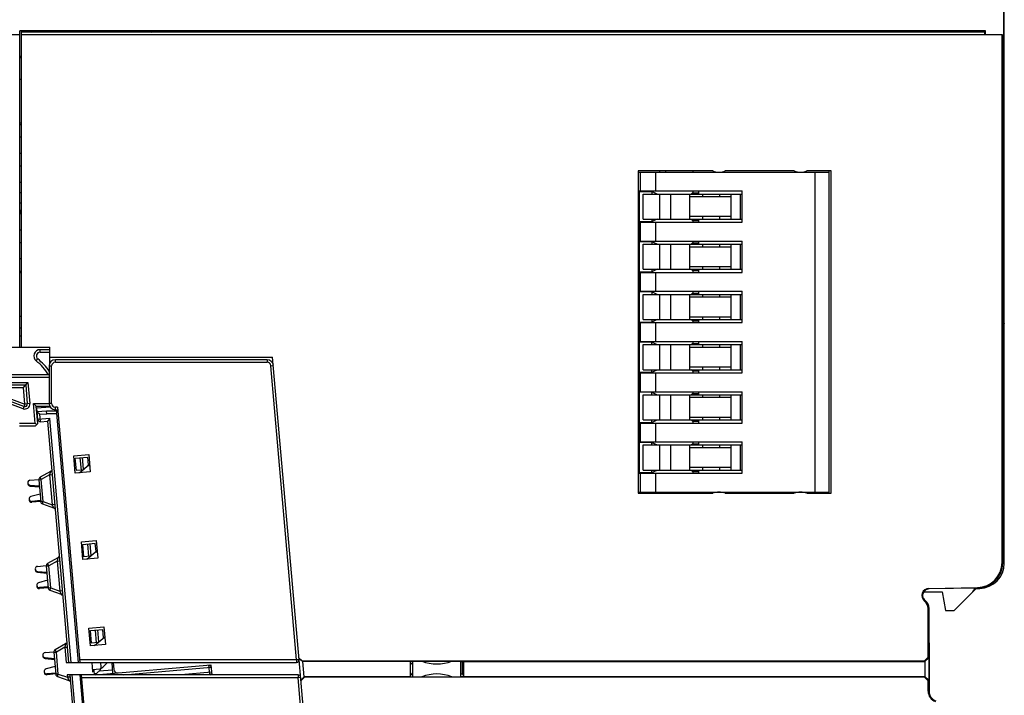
# Model space of a CAD drawing. Header units: inches. Extents: x 5756 to 6112, y -2722 to -2448.
# Tile 13 of 14: x 5978 to 6056, y -2594 to -2540. Entities that reach past the tile are written whole.
import ezdxf

# ---------------------------------------------------------------- set-up
doc = ezdxf.new("R2010")
doc.units = ezdxf.units.IN
doc.header["$LTSCALE"] = 5
doc.header["$MEASUREMENT"] = 0
doc.layers.get('0').update_dxf_attribs({"linetype": 'CONTINUOUS'})

msp = doc.modelspace()

# ---------------------------------------------------------------- linework, layer by layer
at = {"color": 7, "linetype": 'Continuous'}
for p, q in [((6056.217, -2539.346), (6056.217, -2564.046)), ((6056.285, -2583.276), (6056.285, -2539.346)), ((5977.785, -2541.146), (5976.285, -2541.146)), ((5977.785, -2566.046), (5977.785, -2540.846)), ((6054.785, -2540.846), (5977.785, -2540.846)), ((5988.523, -2540.866), (5977.785, -2540.866)), ((5977.885, -2540.946), (5977.885, -2566.046)), ((6054.711, -2540.946), (5977.885, -2540.946)), ((6056.135, -2541.146), (5977.885, -2541.146)), ((5988.323, -2540.946), (5988.523, -2540.866)), ((5988.539, -2540.946), (5988.523, -2540.866)), ((5991.285, -2540.915), (5991.285, -2540.884)), ((5991.285, -2540.884), (5996.518, -2540.884)), ((5996.329, -2540.915), (5991.285, -2540.915)), ((5996.329, -2540.915), (5996.329, -2540.884)), ((5996.518, -2540.884), (5996.329, -2540.915)), ((5997.085, -2540.901), (5997.085, -2540.946)), ((5997.085, -2540.901), (5997.885, -2540.901)), ((5997.885, -2540.946), (5997.885, -2540.901)), ((5999.345, -2540.915), (5999.535, -2540.884)), ((6002.485, -2540.915), (5999.345, -2540.915)), ((5999.535, -2540.884), (6008.081, -2540.884)), ((6002.485, -2540.946), (6002.485, -2540.884)), ((6007.485, -2540.884), (6007.485, -2540.946)), ((6007.892, -2540.915), (6007.485, -2540.915)), ((6007.892, -2540.915), (6007.892, -2540.884)), ((6007.892, -2540.915), (6008.081, -2540.884)), ((6011.098, -2540.884), (6010.909, -2540.915)), ((6019.456, -2540.915), (6010.909, -2540.915)), ((6011.098, -2540.884), (6019.645, -2540.884)), ((6019.456, -2540.915), (6019.456, -2540.884)), ((6019.645, -2540.884), (6019.456, -2540.915)), ((6020.085, -2540.901), (6020.085, -2540.946)), ((6020.085, -2540.901), (6020.885, -2540.901)), ((6020.885, -2540.946), (6020.885, -2540.901)), ((6022.472, -2540.915), (6022.661, -2540.884)), ((6031.019, -2540.915), (6022.472, -2540.915)), ((6022.661, -2540.884), (6031.208, -2540.884)), ((6031.019, -2540.915), (6031.019, -2540.884)), ((6031.019, -2540.915), (6031.208, -2540.884)), ((6031.885, -2540.901), (6031.885, -2540.946)), ((6031.885, -2540.901), (6032.685, -2540.901)), ((6032.685, -2540.946), (6032.685, -2540.901)), ((6034.225, -2540.884), (6034.035, -2540.915)), ((6036.985, -2540.915), (6034.035, -2540.915)), ((6034.225, -2540.884), (6042.771, -2540.884)), ((6036.985, -2540.946), (6036.985, -2540.884)), ((6041.985, -2540.884), (6041.985, -2540.946)), ((6042.582, -2540.915), (6041.985, -2540.915)), ((6042.582, -2540.915), (6042.582, -2540.884)), ((6042.771, -2540.884), (6042.582, -2540.915)), ((6045.599, -2540.915), (6045.788, -2540.884)), ((6050.285, -2540.915), (6045.599, -2540.915)), ((6045.788, -2540.884), (6050.285, -2540.884)), ((6050.285, -2540.884), (6050.285, -2540.915)), ((6050.585, -2540.901), (6050.585, -2540.946)), ((6050.585, -2540.901), (6051.385, -2540.901)), ((6051.385, -2540.946), (6051.385, -2540.901)), ((6054.698, -2540.933), (6054.785, -2540.846)), ((6054.711, -2540.946), (6054.711, -2541.146)), ((6054.785, -2541.146), (6054.785, -2540.846)), ((6056.111, -2583.206), (6056.111, -2541.146)), ((6056.135, -2542.646), (6056.135, -2541.146)), ((5977.785, -2542.846), (5977.885, -2542.846)), ((6056.159, -2542.646), (6056.135, -2542.646)), ((6056.159, -2583.253), (6056.159, -2542.646)), ((5977.785, -2542.961), (5977.885, -2542.961)), ((5977.785, -2544.696), (5977.885, -2544.696)), ((5977.885, -2548.196), (5977.785, -2548.196)), ((5977.785, -2548.296), (5977.885, -2548.296)), ((5977.785, -2549.296), (5977.885, -2549.296)), ((5977.785, -2550.596), (5977.885, -2550.596)), ((5977.785, -2551.596), (5977.885, -2551.596)), ((6027.085, -2551.996), (6027.085, -2577.696)), ((6033.035, -2551.996), (6027.085, -2551.996)), ((6027.085, -2552.096), (6042.285, -2552.096)), ((6027.285, -2553.596), (6027.285, -2552.096)), ((6028.485, -2553.596), (6028.485, -2552.096)), ((6028.785, -2551.996), (6028.785, -2552.096)), ((6029.285, -2552.096), (6029.285, -2551.996)), ((6031.485, -2552.096), (6031.485, -2551.996)), ((6039.535, -2551.996), (6034.035, -2551.996)), ((6042.485, -2551.996), (6040.535, -2551.996)), ((6041.185, -2552.096), (6041.185, -2577.596)), ((6042.285, -2551.996), (6042.285, -2577.696)), ((6042.485, -2577.696), (6042.485, -2551.996)), ((5977.785, -2552.896), (5977.885, -2552.896)), ((5977.885, -2553.746), (5977.785, -2553.746)), ((6027.085, -2553.596), (6035.385, -2553.596)), ((6027.085, -2553.646), (6028.185, -2553.646)), ((6027.185, -2576.046), (6027.185, -2553.646)), ((6027.485, -2555.846), (6027.485, -2553.846)), ((6027.485, -2553.846), (6035.385, -2553.846)), ((6028.185, -2553.646), (6028.185, -2553.846)), ((6028.599, -2553.846), (6028.185, -2553.646)), ((6028.811, -2555.846), (6028.811, -2553.846)), ((6029.672, -2553.846), (6029.672, -2555.846)), ((6031.222, -2555.846), (6031.222, -2553.846)), ((6031.318, -2553.846), (6031.418, -2553.746)), ((6031.418, -2553.746), (6031.896, -2553.746)), ((6031.485, -2553.746), (6031.485, -2553.596)), ((6031.558, -2553.746), (6031.558, -2553.846)), ((6031.896, -2553.746), (6031.896, -2553.846)), ((6031.916, -2553.846), (6031.916, -2553.596)), ((6032.229, -2553.846), (6032.229, -2554.046)), ((6033.594, -2554.046), (6033.594, -2553.846)), ((6034.469, -2553.846), (6034.469, -2555.846)), ((6035.243, -2555.846), (6035.243, -2553.846)), ((6035.385, -2556.096), (6035.385, -2553.596)), ((5977.785, -2554.546), (5977.885, -2554.546)), ((6031.222, -2554.046), (6034.469, -2554.046)), ((5977.785, -2555.396), (5977.885, -2555.396)), ((6027.185, -2556.046), (6028.185, -2556.046)), ((6027.285, -2557.596), (6027.285, -2556.096)), ((6027.285, -2556.096), (6035.385, -2556.096)), ((6027.485, -2555.846), (6035.385, -2555.846)), ((6028.599, -2555.846), (6028.185, -2556.046)), ((6028.185, -2555.846), (6028.185, -2556.046)), ((6028.485, -2557.596), (6028.485, -2556.096)), ((6034.469, -2555.646), (6031.222, -2555.646)), ((6031.418, -2555.946), (6031.318, -2555.846)), ((6031.418, -2555.946), (6031.896, -2555.946)), ((6031.485, -2556.096), (6031.485, -2555.946)), ((6031.558, -2555.846), (6031.558, -2555.946)), ((6031.896, -2555.846), (6031.896, -2555.946)), ((6031.916, -2556.096), (6031.916, -2555.846)), ((6032.229, -2555.646), (6032.229, -2555.846)), ((6033.594, -2555.846), (6033.594, -2555.646)), ((5977.785, -2556.696), (5977.885, -2556.696)), ((5977.785, -2557.696), (5977.885, -2557.696)), ((6028.185, -2557.646), (6027.185, -2557.646)), ((6027.285, -2557.596), (6035.385, -2557.596)), ((6027.485, -2559.846), (6027.485, -2557.846)), ((6027.485, -2557.846), (6035.385, -2557.846)), ((6028.185, -2557.646), (6028.185, -2557.846)), ((6028.599, -2557.846), (6028.185, -2557.646)), ((6028.811, -2559.846), (6028.811, -2557.846)), ((6029.672, -2557.846), (6029.672, -2559.846)), ((6031.222, -2559.846), (6031.222, -2557.846)), ((6031.318, -2557.846), (6031.418, -2557.746)), ((6031.418, -2557.746), (6031.896, -2557.746)), ((6031.485, -2557.746), (6031.485, -2557.596)), ((6031.558, -2557.746), (6031.558, -2557.846)), ((6031.896, -2557.746), (6031.896, -2557.846)), ((6031.916, -2557.846), (6031.916, -2557.596)), ((6032.229, -2557.846), (6032.229, -2558.046)), ((6033.594, -2558.046), (6033.594, -2557.846)), ((6034.469, -2557.846), (6034.469, -2559.846)), ((6035.243, -2559.846), (6035.243, -2557.846)), ((6035.385, -2560.096), (6035.385, -2557.596)), ((6031.222, -2558.046), (6034.469, -2558.046)), ((5977.785, -2558.996), (5977.885, -2558.996)), ((5977.785, -2559.996), (5977.885, -2559.996)), ((5977.785, -2560.096), (5977.885, -2560.096)), ((6027.185, -2560.046), (6028.185, -2560.046)), ((6027.285, -2561.596), (6027.285, -2560.096)), ((6027.285, -2560.096), (6035.385, -2560.096)), ((6027.485, -2559.846), (6035.385, -2559.846)), ((6028.599, -2559.846), (6028.185, -2560.046)), ((6028.185, -2559.846), (6028.185, -2560.046)), ((6028.485, -2561.596), (6028.485, -2560.096)), ((6034.469, -2559.646), (6031.222, -2559.646)), ((6031.418, -2559.946), (6031.318, -2559.846)), ((6031.418, -2559.946), (6031.896, -2559.946)), ((6031.485, -2560.096), (6031.485, -2559.946)), ((6031.558, -2559.846), (6031.558, -2559.946)), ((6031.896, -2559.846), (6031.896, -2559.946)), ((6031.916, -2560.096), (6031.916, -2559.846)), ((6032.229, -2559.646), (6032.229, -2559.846)), ((6033.594, -2559.846), (6033.594, -2559.646)), ((6028.185, -2561.646), (6027.185, -2561.646)), ((6027.285, -2561.596), (6035.385, -2561.596)), ((6028.185, -2561.646), (6028.185, -2561.846)), ((6028.599, -2561.846), (6028.185, -2561.646)), ((6031.318, -2561.846), (6031.418, -2561.746)), ((6031.418, -2561.746), (6031.896, -2561.746)), ((6031.485, -2561.746), (6031.485, -2561.596)), ((6031.558, -2561.746), (6031.558, -2561.846)), ((6031.896, -2561.746), (6031.896, -2561.846)), ((6031.916, -2561.846), (6031.916, -2561.596)), ((6035.385, -2564.096), (6035.385, -2561.596)), ((6027.485, -2563.846), (6027.485, -2561.846)), ((6027.485, -2561.846), (6035.385, -2561.846)), ((6028.811, -2563.846), (6028.811, -2561.846)), ((6029.672, -2561.846), (6029.672, -2563.846)), ((6031.222, -2563.846), (6031.222, -2561.846)), ((6031.222, -2562.046), (6034.469, -2562.046)), ((6032.229, -2561.846), (6032.229, -2562.046)), ((6033.594, -2562.046), (6033.594, -2561.846)), ((6034.469, -2561.846), (6034.469, -2563.846)), ((6035.243, -2563.846), (6035.243, -2561.846)), ((5977.885, -2563.596), (5977.785, -2563.596)), ((6027.185, -2564.046), (6028.185, -2564.046)), ((6027.285, -2565.596), (6027.285, -2564.096)), ((6027.285, -2564.096), (6035.385, -2564.096)), ((6027.485, -2563.846), (6035.385, -2563.846)), ((6028.599, -2563.846), (6028.185, -2564.046)), ((6028.185, -2563.846), (6028.185, -2564.046)), ((6028.485, -2565.596), (6028.485, -2564.096)), ((6034.469, -2563.646), (6031.222, -2563.646)), ((6031.418, -2563.946), (6031.318, -2563.846)), ((6031.418, -2563.946), (6031.896, -2563.946)), ((6031.485, -2564.096), (6031.485, -2563.946)), ((6031.558, -2563.846), (6031.558, -2563.946)), ((6031.896, -2563.846), (6031.896, -2563.946)), ((6031.916, -2564.096), (6031.916, -2563.846)), ((6032.229, -2563.646), (6032.229, -2563.846)), ((6033.594, -2563.846), (6033.594, -2563.646)), ((6056.217, -2564.046), (6056.159, -2564.046)), ((6056.217, -2564.046), (6056.285, -2564.181)), ((5977.885, -2564.546), (5977.785, -2564.546)), ((6056.285, -2564.181), (6056.159, -2564.181)), ((5977.785, -2565.146), (5977.885, -2565.146)), ((6028.185, -2565.646), (6027.185, -2565.646)), ((6027.285, -2565.596), (6035.385, -2565.596)), ((6028.185, -2565.846), (6028.185, -2565.646)), ((6028.185, -2565.646), (6028.599, -2565.846)), ((6031.485, -2565.746), (6031.485, -2565.596)), ((6031.916, -2565.846), (6031.916, -2565.596)), ((6035.385, -2568.096), (6035.385, -2565.596)), ((5976.285, -2566.046), (5980.185, -2566.046)), ((5979.403, -2566.45), (5979.403, -2566.25)), ((5980.185, -2566.25), (5979.403, -2566.25)), ((5979.403, -2566.45), (5980.185, -2566.45)), ((5980.185, -2567.311), (5980.185, -2566.046)), ((6027.485, -2567.846), (6027.485, -2565.846)), ((6027.485, -2565.846), (6035.385, -2565.846)), ((6028.811, -2567.846), (6028.811, -2565.846)), ((6029.672, -2565.846), (6029.672, -2567.846)), ((6031.222, -2567.846), (6031.222, -2565.846)), ((6031.222, -2566.046), (6034.469, -2566.046)), ((6031.318, -2565.846), (6031.418, -2565.746)), ((6031.418, -2565.746), (6031.896, -2565.746)), ((6031.558, -2565.746), (6031.558, -2565.846)), ((6031.896, -2565.746), (6031.896, -2565.846)), ((6032.229, -2565.846), (6032.229, -2566.046)), ((6033.594, -2566.046), (6033.594, -2565.846)), ((6034.469, -2565.846), (6034.469, -2567.846)), ((6035.243, -2567.846), (6035.243, -2565.846)), ((5979.09, -2567.139), (5979.215, -2566.983)), ((5980.185, -2566.846), (5997.942, -2566.846)), ((5980.617, -2567.25), (5980.617, -2567.05)), ((5997.501, -2567.05), (5980.617, -2567.05)), ((5980.617, -2567.25), (5997.501, -2567.25)), ((5997.501, -2567.05), (5997.501, -2567.25)), ((6000.051, -2590.956), (5997.942, -2566.846)), ((5980.117, -2567.55), (5980.117, -2570.534)), ((5980.117, -2567.55), (5980.317, -2567.55)), ((5980.317, -2570.534), (5980.317, -2567.55)), ((5997.8, -2567.524), (5997.999, -2567.506)), ((5999.852, -2590.973), (5997.8, -2567.524)), ((6027.185, -2568.046), (6028.185, -2568.046)), ((6027.485, -2567.846), (6035.385, -2567.846)), ((6028.185, -2568.046), (6028.599, -2567.846)), ((6028.185, -2568.046), (6028.185, -2567.846)), ((6034.469, -2567.646), (6031.222, -2567.646)), ((6031.418, -2567.946), (6031.318, -2567.846)), ((6031.418, -2567.946), (6031.896, -2567.946)), ((6031.485, -2568.096), (6031.485, -2567.946)), ((6031.558, -2567.846), (6031.558, -2567.946)), ((6031.896, -2567.846), (6031.896, -2567.946)), ((6031.916, -2568.096), (6031.916, -2567.846)), ((6032.229, -2567.646), (6032.229, -2567.846)), ((6033.594, -2567.846), (6033.594, -2567.646)), ((5980.117, -2568.261), (5975.498, -2568.261)), ((5980.117, -2568.461), (5975.498, -2568.461)), ((6027.285, -2569.596), (6027.285, -2568.096)), ((6027.285, -2568.096), (6035.385, -2568.096)), ((6028.485, -2569.596), (6028.485, -2568.096)), ((5975.709, -2569.261), (5978.068, -2569.261)), ((5976.109, -2568.861), (5978.435, -2568.861)), ((5976.109, -2569.061), (5978.251, -2569.061)), ((5978.068, -2569.261), (5978.435, -2568.861)), ((5978.184, -2570.581), (5978.068, -2569.261)), ((5978.251, -2569.061), (5978.383, -2570.564)), ((5978.435, -2568.861), (5978.582, -2570.546)), ((6027.285, -2569.596), (6035.385, -2569.596)), ((6031.485, -2569.746), (6031.485, -2569.596)), ((6031.916, -2569.846), (6031.916, -2569.596)), ((6035.385, -2572.096), (6035.385, -2569.596)), ((5978.046, -2570.957), (5975.971, -2570.197)), ((5978.115, -2570.769), (5976.04, -2570.01)), ((5976.109, -2569.822), (5978.184, -2570.581)), ((6028.185, -2569.646), (6027.185, -2569.646)), ((6027.485, -2571.846), (6027.485, -2569.846)), ((6027.485, -2569.846), (6035.385, -2569.846)), ((6028.185, -2569.846), (6028.185, -2569.646)), ((6028.185, -2569.646), (6028.599, -2569.846)), ((6028.811, -2571.846), (6028.811, -2569.846)), ((6029.672, -2569.846), (6029.672, -2571.846)), ((6031.222, -2571.846), (6031.222, -2569.846)), ((6031.222, -2570.046), (6034.469, -2570.046)), ((6031.318, -2569.846), (6031.418, -2569.746)), ((6031.418, -2569.746), (6031.896, -2569.746)), ((6031.558, -2569.746), (6031.558, -2569.846)), ((6031.896, -2569.746), (6031.896, -2569.846)), ((6032.229, -2569.846), (6032.229, -2570.046)), ((6033.594, -2570.046), (6033.594, -2569.846)), ((6034.469, -2569.846), (6034.469, -2571.846)), ((6035.243, -2571.846), (6035.243, -2569.846)), ((5978.184, -2570.581), (5978.046, -2570.957)), ((5978.582, -2570.546), (5978.184, -2570.581)), ((5979.021, -2572.125), (5978.883, -2570.546)), ((5979.101, -2570.746), (5978.883, -2570.546)), ((5978.883, -2570.546), (5980.117, -2570.546)), ((5979.222, -2572.127), (5979.101, -2570.746)), ((5979.101, -2570.746), (5980.171, -2570.746)), ((5980.21, -2570.823), (5979.148, -2570.916)), ((5979.226, -2571.813), (5979.148, -2570.916)), ((5979.921, -2571.15), (5979.174, -2571.215)), ((5979.93, -2571.35), (5979.921, -2571.15)), ((5980.824, -2571.15), (5979.921, -2571.15)), ((5980.317, -2570.534), (5980.117, -2570.534)), ((5980.617, -2571.034), (5980.617, -2570.834)), ((5980.797, -2570.834), (5980.617, -2570.834)), ((5980.617, -2571.034), (5980.814, -2571.034)), ((5982.476, -2591.173), (5980.713, -2571.026)), ((5980.797, -2570.834), (5982.576, -2591.173)), ((5979.174, -2571.215), (5979.39, -2571.397)), ((5980.172, -2571.73), (5979.226, -2571.813)), ((5979.39, -2571.397), (5979.93, -2571.35)), ((5979.443, -2571.995), (5979.39, -2571.397)), ((5979.443, -2571.995), (5979.991, -2571.947)), ((5980.741, -2571.35), (5979.93, -2571.35)), ((5980.172, -2571.73), (5979.991, -2571.947)), ((5979.991, -2571.947), (5981.673, -2591.173)), ((5981.873, -2591.173), (5980.172, -2571.73)), ((6027.485, -2571.846), (6035.385, -2571.846)), ((6028.185, -2572.046), (6028.599, -2571.846)), ((6028.185, -2572.046), (6028.185, -2571.846)), ((6034.469, -2571.646), (6031.222, -2571.646)), ((6031.418, -2571.946), (6031.318, -2571.846)), ((6031.418, -2571.946), (6031.896, -2571.946)), ((6031.485, -2572.096), (6031.485, -2571.946)), ((6031.558, -2571.846), (6031.558, -2571.946)), ((6031.896, -2571.846), (6031.896, -2571.946)), ((6031.916, -2572.096), (6031.916, -2571.846)), ((6032.229, -2571.646), (6032.229, -2571.846)), ((6033.594, -2571.846), (6033.594, -2571.646)), ((5977.761, -2572.327), (5979.022, -2572.327)), ((5979.021, -2572.125), (5977.764, -2572.129)), ((5979.222, -2572.127), (5979.022, -2572.327)), ((5979.126, -2572.223), (5979.022, -2572.127)), ((6027.185, -2572.046), (6028.185, -2572.046)), ((6027.285, -2573.596), (6027.285, -2572.096)), ((6027.285, -2572.096), (6035.385, -2572.096)), ((6028.485, -2573.596), (6028.485, -2572.096)), ((6028.185, -2573.646), (6027.185, -2573.646)), ((6027.285, -2573.596), (6035.385, -2573.596)), ((6027.485, -2575.846), (6027.485, -2573.846)), ((6027.485, -2573.846), (6035.385, -2573.846)), ((6028.185, -2573.846), (6028.185, -2573.646)), ((6028.185, -2573.646), (6028.599, -2573.846)), ((6028.811, -2575.846), (6028.811, -2573.846)), ((6029.672, -2573.846), (6029.672, -2575.846)), ((6031.222, -2575.846), (6031.222, -2573.846)), ((6031.222, -2574.046), (6034.469, -2574.046)), ((6031.318, -2573.846), (6031.418, -2573.746)), ((6031.418, -2573.746), (6031.896, -2573.746)), ((6031.485, -2573.746), (6031.485, -2573.596)), ((6031.558, -2573.746), (6031.558, -2573.846)), ((6031.896, -2573.746), (6031.896, -2573.846)), ((6031.916, -2573.846), (6031.916, -2573.596)), ((6032.229, -2573.846), (6032.229, -2574.046)), ((6033.594, -2574.046), (6033.594, -2573.846)), ((6034.469, -2573.846), (6034.469, -2575.846)), ((6035.243, -2575.846), (6035.243, -2573.846)), ((6035.385, -2576.096), (6035.385, -2573.596)), ((5982.088, -2574.7), (5983.284, -2574.595)), ((5982.21, -2576.095), (5982.088, -2574.7)), ((5982.206, -2574.89), (5983.202, -2574.803)), ((5982.293, -2575.887), (5982.206, -2574.89)), ((5982.58, -2574.858), (5982.667, -2575.854)), ((5982.874, -2575.783), (5982.791, -2574.839)), ((5983.259, -2575.46), (5983.202, -2574.803)), ((5983.284, -2574.595), (5983.406, -2575.99)), ((5982.804, -2575.842), (5982.293, -2575.887)), ((5982.537, -2576.066), (5983.353, -2575.381)), ((5983.226, -2575.488), (5983.361, -2575.476)), ((6027.485, -2575.846), (6035.385, -2575.846)), ((6028.185, -2576.046), (6028.599, -2575.846)), ((6028.185, -2576.046), (6028.185, -2575.846)), ((6034.469, -2575.646), (6031.222, -2575.646)), ((6031.418, -2575.946), (6031.318, -2575.846)), ((6031.558, -2575.846), (6031.558, -2575.946)), ((6031.896, -2575.846), (6031.896, -2575.946)), ((6031.916, -2576.096), (6031.916, -2575.846)), ((6032.229, -2575.646), (6032.229, -2575.846)), ((6033.594, -2575.846), (6033.594, -2575.646)), ((5978.595, -2576.646), (5979.292, -2576.585)), ((5979.295, -2576.614), (5979.494, -2576.596)), ((5979.295, -2576.614), (5979.449, -2578.374)), ((5980.224, -2575.955), (5979.396, -2576.422)), ((5979.494, -2576.596), (5979.396, -2576.422)), ((5980.163, -2576.218), (5979.494, -2576.596)), ((5979.648, -2578.357), (5979.494, -2576.596)), ((5980.224, -2575.955), (5980.163, -2576.218)), ((5980.163, -2576.218), (5980.363, -2576.201)), ((5980.163, -2576.218), (5980.373, -2578.613)), ((5983.406, -2575.99), (5982.21, -2576.095)), ((6027.085, -2576.046), (6028.185, -2576.046)), ((6027.085, -2576.096), (6035.385, -2576.096)), ((6027.285, -2577.596), (6027.285, -2576.096)), ((6028.485, -2577.596), (6028.485, -2576.096)), ((6031.418, -2575.946), (6031.896, -2575.946)), ((6031.485, -2576.096), (6031.485, -2575.946)), ((5978.594, -2577.044), (5979.338, -2577.11)), ((5978.601, -2577.114), (5979.344, -2577.18)), ((5979.394, -2577.753), (5978.673, -2577.947)), ((6027.085, -2577.596), (6042.285, -2577.596)), ((6027.085, -2577.696), (6033.035, -2577.696)), ((6028.785, -2577.596), (6028.785, -2577.696)), ((6029.285, -2577.696), (6029.285, -2577.596)), ((6031.485, -2577.696), (6031.485, -2577.596)), ((6034.035, -2577.696), (6039.535, -2577.696)), ((6040.535, -2577.696), (6042.485, -2577.696)), ((5979.44, -2578.278), (5978.743, -2578.339)), ((5979.446, -2578.348), (5978.749, -2578.409)), ((5979.648, -2578.357), (5979.449, -2578.374)), ((5979.581, -2578.545), (5979.648, -2578.357)), ((5979.581, -2578.545), (5980.478, -2578.862)), ((5979.648, -2578.357), (5980.373, -2578.613)), ((5980.572, -2578.596), (5980.373, -2578.613)), ((5980.373, -2578.613), (5980.478, -2578.862)), ((5982.69, -2581.574), (5983.885, -2581.469)), ((5982.812, -2582.968), (5982.69, -2581.574)), ((5982.807, -2581.764), (5983.803, -2581.677)), ((5982.894, -2582.76), (5982.807, -2581.764)), ((5983.181, -2581.731), (5983.268, -2582.728)), ((5983.475, -2582.657), (5983.393, -2581.713)), ((5983.861, -2582.334), (5983.803, -2581.677)), ((5983.885, -2581.469), (5984.007, -2582.864)), ((5980.825, -2582.828), (5979.997, -2583.296)), ((5980.825, -2582.828), (5980.765, -2583.092)), ((5984.007, -2582.864), (5982.812, -2582.968)), ((5983.405, -2582.716), (5982.894, -2582.76)), ((5983.138, -2582.94), (5983.954, -2582.255)), ((5983.827, -2582.361), (5983.962, -2582.35)), ((5979.196, -2583.52), (5979.893, -2583.458)), ((5979.896, -2583.488), (5980.095, -2583.47)), ((5979.896, -2583.488), (5980.05, -2585.248)), ((5980.095, -2583.47), (5979.997, -2583.296)), ((5980.765, -2583.092), (5980.095, -2583.47)), ((5980.249, -2585.23), (5980.095, -2583.47)), ((5980.765, -2583.092), (5980.964, -2583.074)), ((5980.765, -2583.092), (5980.974, -2585.487)), ((6056.159, -2583.253), (6056.111, -2583.206)), ((5979.196, -2583.918), (5979.939, -2583.984)), ((5979.202, -2583.988), (5979.946, -2584.054)), ((5979.996, -2584.627), (5979.275, -2584.821)), ((5980.042, -2585.152), (5979.344, -2585.213)), ((5980.048, -2585.222), (5979.35, -2585.283)), ((5980.249, -2585.23), (5980.05, -2585.248)), ((5980.183, -2585.419), (5980.249, -2585.23)), ((5980.249, -2585.23), (5980.974, -2585.487)), ((6050.275, -2585.273), (6054.146, -2585.205)), ((6054.194, -2585.253), (6050.275, -2585.321)), ((6050.275, -2585.321), (6050.275, -2585.273)), ((6052.285, -2587.046), (6054.076, -2585.255)), ((6054.05, -2585.28), (6054.319, -2585.276)), ((6054.194, -2585.253), (6054.146, -2585.205)), ((5980.183, -2585.419), (5981.079, -2585.736)), ((5981.174, -2585.469), (5980.974, -2585.487)), ((5980.974, -2585.487), (5981.079, -2585.736)), ((6049.785, -2585.969), (6049.785, -2585.695)), ((6049.864, -2585.546), (6051.32, -2585.546)), ((6051.32, -2585.546), (6051.585, -2587.046)), ((6049.961, -2586.26), (6049.932, -2586.298)), ((6050.259, -2586.871), (6050.211, -2586.871)), ((6050.211, -2590.751), (6050.211, -2586.871)), ((6050.259, -2586.871), (6050.259, -2589.599)), ((6050.285, -2593.476), (6050.285, -2586.871)), ((6051.585, -2587.046), (6052.285, -2587.046)), ((5983.291, -2588.447), (5984.487, -2588.343)), ((5983.413, -2589.842), (5983.291, -2588.447)), ((5984.487, -2588.343), (5984.609, -2589.738)), ((5983.408, -2588.638), (5984.404, -2588.551)), ((5983.495, -2589.634), (5983.408, -2588.638)), ((5983.739, -2589.814), (5984.555, -2589.129)), ((5983.783, -2588.605), (5983.87, -2589.601)), ((5984.076, -2589.531), (5983.994, -2588.587)), ((5984.462, -2589.207), (5984.404, -2588.551)), ((5984.429, -2589.235), (5984.564, -2589.223)), ((5981.426, -2589.702), (5980.598, -2590.17)), ((5981.366, -2589.966), (5980.697, -2590.344)), ((5981.426, -2589.702), (5981.366, -2589.966)), ((5981.366, -2589.966), (5981.565, -2589.948)), ((5981.366, -2589.966), (5981.472, -2591.173)), ((5984.609, -2589.738), (5983.413, -2589.842)), ((5984.007, -2589.589), (5983.495, -2589.634)), ((6050.283, -2589.622), (6050.259, -2589.599)), ((6050.283, -2589.622), (6050.283, -2593.476)), ((5979.797, -2590.792), (5980.541, -2590.858)), ((5979.798, -2590.393), (5980.495, -2590.332)), ((5980.497, -2590.361), (5980.697, -2590.344)), ((5980.497, -2590.361), (5980.651, -2592.122)), ((5980.697, -2590.344), (5980.598, -2590.17)), ((5980.851, -2592.104), (5980.697, -2590.344)), ((6000.037, -2590.8), (6000.311, -2591.051)), ((6049.911, -2591.051), (6050.211, -2590.751)), ((6050.262, -2590.801), (6049.957, -2591.096)), ((6050.211, -2590.751), (6050.262, -2590.801)), ((6050.262, -2590.801), (6050.262, -2592.591)), ((5979.803, -2590.861), (5980.547, -2590.928)), ((5980.597, -2591.5), (5979.876, -2591.694)), ((5981.472, -2591.173), (5999.852, -2591.173)), ((5999.852, -2590.973), (5982.559, -2590.973)), ((5983.523, -2591.173), (5983.588, -2591.919)), ((5983.784, -2592.17), (5993.028, -2591.361)), ((5984.265, -2591.542), (5984.232, -2591.173)), ((5984.402, -2591.556), (5984.784, -2591.173)), ((5985.212, -2592.045), (5985.136, -2591.173)), ((5985.236, -2591.173), (5985.286, -2591.737)), ((5986.079, -2592.17), (5993.045, -2591.56)), ((5992.828, -2591.378), (5992.898, -2592.17)), ((5993.028, -2591.361), (5993.098, -2592.17)), ((6000.051, -2590.956), (5999.852, -2590.973)), ((5999.852, -2590.973), (5999.852, -2591.173)), ((6000.315, -2591.097), (6000.042, -2590.85)), ((6004.127, -2637.546), (6000.052, -2590.971)), ((6000.315, -2591.097), (6000.311, -2591.051)), ((6000.311, -2591.051), (6049.911, -2591.051)), ((6000.315, -2591.097), (6000.339, -2591.096)), ((6000.446, -2592.32), (6000.339, -2591.096)), ((6008.903, -2591.096), (6000.339, -2591.096)), ((6008.903, -2591.096), (6008.935, -2591.065)), ((6008.903, -2591.096), (6008.903, -2592.296)), ((6008.935, -2591.065), (6013.135, -2591.065)), ((6009.085, -2591.214), (6009.085, -2592.096)), ((6009.135, -2592.328), (6009.135, -2591.065)), ((6012.935, -2591.065), (6012.935, -2592.328)), ((6012.935, -2591.096), (6049.957, -2591.096)), ((6013.085, -2592.096), (6013.085, -2591.096)), ((6013.166, -2591.096), (6013.135, -2591.065)), ((6013.166, -2591.096), (6013.166, -2592.296)), ((6049.911, -2591.051), (6049.957, -2591.096)), ((6049.957, -2591.096), (6049.957, -2592.296)), ((5980.643, -2592.026), (5979.946, -2592.087)), ((5980.649, -2592.096), (5979.952, -2592.157)), ((5980.851, -2592.104), (5980.651, -2592.122)), ((5980.784, -2592.293), (5980.851, -2592.104)), ((5980.784, -2592.293), (5981.681, -2592.61)), ((5980.851, -2592.104), (5981.576, -2592.36)), ((5981.559, -2592.17), (5981.576, -2592.36)), ((5999.974, -2592.17), (5981.559, -2592.17)), ((5981.775, -2592.343), (5981.576, -2592.36)), ((5981.576, -2592.36), (5981.681, -2592.61)), ((5981.76, -2592.17), (5983.331, -2610.132)), ((5983.474, -2609.474), (5981.961, -2592.17)), ((5982.563, -2592.17), (5984.077, -2609.474)), ((5982.663, -2592.17), (5984.177, -2609.474)), ((5982.681, -2592.37), (5999.974, -2592.37)), ((5984.168, -2591.717), (5983.575, -2591.769)), ((5983.588, -2591.919), (5983.694, -2591.909)), ((5983.681, -2591.76), (5983.718, -2592.176)), ((5983.708, -2592.059), (5983.917, -2592.04)), ((5983.917, -2592.04), (5984.178, -2591.78)), ((5985.189, -2591.779), (5984.082, -2591.875)), ((5993.08, -2591.957), (5990.644, -2592.17)), ((5999.974, -2592.17), (5999.974, -2592.37)), ((5999.974, -2592.37), (6000.173, -2592.352)), ((6001.453, -2609.274), (5999.974, -2592.37)), ((6000.446, -2592.32), (6000.194, -2592.59)), ((6000.472, -2592.342), (6000.198, -2592.64)), ((6000.446, -2592.32), (6000.468, -2592.296)), ((6000.472, -2592.342), (6000.468, -2592.296)), ((6000.468, -2592.296), (6008.903, -2592.296)), ((6049.911, -2592.342), (6000.472, -2592.342)), ((6008.903, -2592.296), (6008.935, -2592.328)), ((6008.935, -2592.328), (6013.135, -2592.328)), ((6009.037, -2592.143), (6009.085, -2592.096)), ((6009.085, -2592.096), (6009.135, -2592.096)), ((6012.935, -2592.096), (6013.085, -2592.096)), ((6012.935, -2592.3), (6013.166, -2592.3)), ((6013.166, -2592.178), (6013.085, -2592.096)), ((6013.166, -2592.296), (6013.135, -2592.328)), ((6013.166, -2592.296), (6049.957, -2592.296)), ((6049.957, -2592.296), (6049.911, -2592.342)), ((6050.211, -2592.642), (6049.911, -2592.342)), ((6050.262, -2592.591), (6049.957, -2592.296)), ((6050.262, -2592.591), (6050.211, -2592.642)), ((6050.211, -2593.476), (6050.211, -2592.642)), ((6050.211, -2593.476), (6050.283, -2593.476))]:
    msp.add_line(p, q, dxfattribs=at)
for centre, radius, start, end in [((6033.535, -2550.796), 1.3, 247.38014, 292.61986), ((6040.035, -2550.796), 1.3, 247.38014, 292.61986), ((5978.285, -2555.396), 0.5, 143.37959, 180), ((5979.403, -2566.75), 0.5, 90, 231.20154), ((5979.403, -2566.75), 0.3, 90, 231.20113), ((5976.286, -2570.627), 4.476, 32.08449, 51.20216), ((5976.286, -2570.627), 4.676, 34.55735, 51.20216), ((5980.617, -2567.55), 0.5, 90, 180), ((5980.617, -2567.55), 0.3, 90, 180), ((5997.501, -2567.55), 0.5, 5, 90), ((5997.501, -2567.55), 0.3, 5, 90), ((5978.184, -2570.581), 0.4, 249.90074, 5), ((5978.184, -2570.581), 0.2, 249.90074, 5), ((5980.617, -2570.534), 0.5, 180, 270), ((5980.617, -2570.534), 0.3, 180, 270), ((5979.425, -2571.796), 0.2, 185, 275), ((5980.125, -2575.78), 0.2, 299.45981, 342.64842), ((5978.612, -2576.845), 0.2, 95, 264.92328), ((5979.494, -2576.596), 0.2, 119.45981, 185), ((5978.618, -2576.915), 0.2, 175.74129, 264.92328), ((5978.725, -2578.14), 0.2, 105.07672, 275), ((5978.732, -2578.21), 0.2, 173.77583, 275), ((6033.535, -2578.896), 1.3, 67.38014, 112.61986), ((6040.035, -2578.896), 1.3, 67.38014, 112.61986), ((5979.648, -2578.357), 0.2, 185, 250.54019), ((5980.411, -2579.051), 0.2, 27.34416, 70.54019), ((5980.727, -2582.654), 0.2, 299.45981, 342.64842), ((5979.214, -2583.719), 0.2, 95, 264.92328), ((5980.095, -2583.47), 0.2, 119.45981, 185), ((6054.285, -2583.276), 2, 271, 0), ((5979.22, -2583.788), 0.2, 175.74129, 264.92328), ((5979.327, -2585.014), 0.2, 105.07672, 275), ((5979.333, -2585.084), 0.2, 173.77583, 275), ((5980.249, -2585.23), 0.2, 185, 250.54019), ((6050.285, -2585.846), 0.573, 91, 232.02013), ((6050.285, -2585.846), 0.525, 91, 232.02013), ((6052.985, -2584.932), 1, 315, 340.87496), ((5981.013, -2585.924), 0.2, 27.34416, 70.54019), ((6050.285, -2585.846), 0.5, 142.53896, 161.49623), ((6050.285, -2585.846), 0.5, 208.51108, 232.02013), ((6049.485, -2586.871), 0.727, 0, 52.02013), ((6049.485, -2586.871), 0.775, 0, 52.02013), ((6049.485, -2586.871), 0.8, 0, 52.02013), ((5981.328, -2589.528), 0.2, 299.45981, 342.64842), ((5979.815, -2590.592), 0.2, 95, 264.92328), ((5979.821, -2590.662), 0.2, 175.74129, 264.92328), ((5980.697, -2590.344), 0.2, 119.45981, 185), ((5983.978, -2591.132), 0.6, 296.8895, 315), ((5983.966, -2591.568), 0.3, 345.54567, 5), ((5992.846, -2591.578), 0.2, 27.5, 72.5), ((5999.852, -2590.973), 0.2, 270, 5), ((6009.435, -2591.696), 0.6, 120, 153.09079), ((6011.035, -2587.988), 3.308, 248.85852, 291.14148), ((5979.928, -2591.888), 0.2, 105.07672, 275), ((5979.934, -2591.957), 0.2, 173.77583, 275), ((5980.851, -2592.104), 0.2, 185, 250.54019), ((5984.159, -2591.618), 0.1, 275, 345.54567), ((5983.966, -2591.568), 0.3, 315, 335.36409), ((5985.584, -2591.711), 0.3, 185, 275), ((5992.88, -2591.974), 0.2, 292.34091, 344.24026), ((5999.974, -2592.37), 0.2, 5, 90), ((6009.435, -2591.696), 0.6, 206.90917, 240), ((6011.035, -2595.404), 3.308, 68.85852, 111.14148), ((5981.614, -2592.798), 0.2, 27.34416, 70.54019), ((6051.085, -2593.476), 0.873, 180, 250), ((6051.085, -2593.476), 0.802, 180, 201.52908), ((6051.085, -2593.476), 0.8, 180, 250), ((6052.747, -2595.409), 2.913, 145.76656, 146.32537)]:
    msp.add_arc(centre, radius, start, end, dxfattribs=at)
for centre, major_axis, start_param, end_param in [((6054.111, -2583.205), (-1.427, 1.402), 2.365071, 3.918115), ((6054.159, -2583.253), (1.427, -1.402), -0.776522, 0.776522)]:
    msp.add_ellipse(centre, major_axis=major_axis, ratio=0.999701, start_param=start_param, end_param=end_param, dxfattribs=at)

doc.saveas('drawing.dxf')
